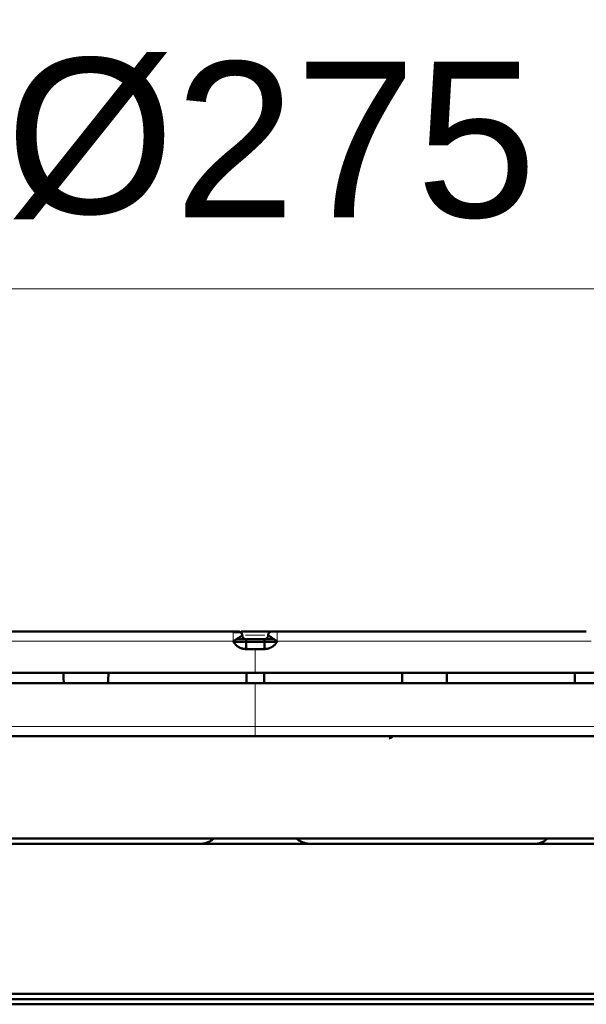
# Model space of a CAD drawing. Header units: millimetres. Extents: x 5 to 414, y 5 to 290.
# Tile 46 of 83: x 221 to 232, y 258 to 277. Entities that reach past the tile are written whole.
import ezdxf

# ---------------------------------------------------------------- set-up
doc = ezdxf.new("R2010")
doc.units = ezdxf.units.MM
doc.layers.add('1', color=7, linetype='Continuous', true_color=0xffffff)
doc.styles.add('Arial', font='Arial')
doc.dimstyles.get("Standard").update_dxf_attribs({"dimtxt": 0.18, "dimasz": 0.18, "dimexe": 0.18, "dimexo": 0.0625, "dimgap": 0.09, "dimtad": 0, "dimtih": 1, "dimtoh": 1, "dimdec": 4, "dimzin": 0, "dimdsep": 46, "dimtxsty": 'Standard', "dimcen": 0.09, "dimadec": 0, "dimazin": 0, "dimtfac": 1, "dimtdec": 4, "dimtofl": 0, "dimtmove": 0, "dimatfit": 3, "dimfxl": 1, "dimtolj": 1, "dimtzin": 0, "dimarcsym": 0})

# ---------------------------------------------------------------- blocks, each defined once
blk = doc.blocks.new('_U6-2')
at = {"layer": '1', "color": 92, "lineweight": 13}
for p, q in [((211.764286, 264.78414), (211.764286, 274.198852)), ((239.264286, 264.78414), (239.264286, 274.198852)), ((211.764286, 272.198852), (239.264286, 272.198852))]:
    blk.add_line(p, q, dxfattribs=at)
at = {"layer": '1', "color": 92, "lineweight": 18}
for points in [[(211.764286, 272.198852), (215.264283, 273.136674), (215.26429, 271.26103)], [(239.264286, 272.198852), (235.76429, 271.26103), (235.764283, 273.136674)]]:
    blk.add_solid(points, dxfattribs=at)
at = {"layer": '1', "color": 1, "linetype": 'Continuous', "lineweight": 13, "char_height": 3, "attachment_point": 7, "line_spacing_factor": 0.824923, "style": 'Arial'}
for s, insert in [('\\fArial|b0|i0;%%c', (220.697882, 273.54127)), ('\\fArial|b0|i0;\\W1.0000;275', (223.956194, 273.54127))]:
    blk.add_mtext(s, dxfattribs=dict(at, insert=insert))

msp = doc.modelspace()

# ---------------------------------------------------------------- linework, layer by layer
at = {"layer": '1', "color": 7, "linetype": 'Continuous', "lineweight": 50}
for p, q in [((225.09434, 265.58414), (219.12209, 265.58414)), ((225.33929, 265.43414), (225.15837, 265.43414)), ((225.24573, 265.58414), (225.79977, 265.58414)), ((225.33929, 265.43414), (225.51429, 265.43414)), ((225.51429, 265.43414), (225.68929, 265.43414)), ((225.68929, 265.43414), (225.87431, 265.43414)), ((231.90648, 265.58414), (225.93423, 265.58414)), ((225.11991, 265.3859), (225.908, 265.3859)), ((225.51429, 265.24461), (225.3367, 265.24461)), ((225.69187, 265.24461), (225.51429, 265.24461)), ((225.51429, 264.78414), (211.76429, 264.78414)), ((225.51429, 264.78414), (239.26429, 264.78414)), ((225.51429, 264.58414), (211.76429, 264.58414)), ((225.51429, 264.58414), (239.26429, 264.58414)), ((211.77276, 263.55916), (239.25566, 263.55916)), ((211.80723, 261.58421), (239.22118, 261.58421)), ((239.16429, 261.48414), (211.86429, 261.48414)), ((211.86429, 258.58414), (239.16429, 258.58414)), ((211.96429, 258.48414), (239.06429, 258.48414)), ((211.86429, 258.38414), (237.9472, 258.38414))]:
    msp.add_line(p, q, dxfattribs=at)
at = {"layer": '1', "color": 2, "linetype": 'Continuous', "lineweight": 13}
for p, q in [((225.51429, 265.24461), (225.51429, 264.78414)), ((225.51429, 264.58414), (225.51429, 263.74867))]:
    msp.add_line(p, q, dxfattribs=at)
for points, knots in [([(225.09434, 265.58414), (225.09356, 265.58414), (225.09198, 265.57442), (225.08996, 265.53272), (225.08856, 265.46998), (225.08818, 265.41973), (225.08813, 265.39461)], [0, 0, 0, 0, 0.25, 0.5, 0.75, 1, 1, 1, 1]), ([(225.93423, 265.58414), (225.93502, 265.58414), (225.93659, 265.57442), (225.93861, 265.53272), (225.94001, 265.46998), (225.9404, 265.41973), (225.94044, 265.39462), (225.94044, 265.39461), (225.94044, 265.39461)], [0, 0, 0, 0, 0.24999953, 0.49999906, 0.74999859, 0.99999812, 0.99999812, 1, 1, 1, 1]), ([(225.08813, 265.39461), (224.8245, 265.39461), (224.5611, 265.39461), (224.03565, 265.39461), (223.7736, 265.39461), (223.25173, 265.39461), (222.9919, 265.39461), (222.47532, 265.39461), (222.21858, 265.39461), (221.70903, 265.39461), (221.45623, 265.39461), (220.95539, 265.39461), (220.70737, 265.39461), (220.21692, 265.39461), (219.9745, 265.39461), (219.49607, 265.39461), (219.26006, 265.39461), (219.02765, 265.39461)], [0, 0, 0, 0, 0.125, 0.125, 0.25, 0.25, 0.375, 0.375, 0.5, 0.5, 0.625, 0.625, 0.75, 0.75, 0.875, 0.875, 1, 1, 1, 1]), ([(232.00092, 265.39461), (231.76851, 265.39461), (231.5325, 265.39461), (231.05407, 265.39461), (230.81165, 265.39461), (230.3212, 265.39461), (230.07318, 265.39461), (229.57235, 265.39461), (229.31954, 265.39461), (228.80999, 265.39461), (228.55325, 265.39461), (228.03668, 265.39461), (227.77685, 265.39461), (227.25497, 265.39461), (226.99292, 265.39461), (226.46747, 265.39461), (226.20407, 265.39461), (225.94044, 265.39461)], [0, 0, 0, 0, 0.125, 0.125, 0.25, 0.25, 0.375, 0.375, 0.5, 0.5, 0.625, 0.625, 0.75, 0.75, 0.875, 0.875, 1, 1, 1, 1]), ([(225.51429, 263.74867), (225.06593, 263.74867), (224.1686, 263.74867), (222.83606, 263.74867), (221.52918, 263.74867), (220.26071, 263.74867), (219.04283, 263.74867), (217.88728, 263.74867), (216.80518, 263.74867), (215.80695, 263.74867), (214.90221, 263.74867), (214.09966, 263.74867), (213.5039, 263.74867), (213.18755, 263.74867), (213.07809, 263.74867)], [0, 0, 0, 0, 0.08635206, 0.17270411, 0.25905617, 0.34540823, 0.43176029, 0.51811234, 0.6044644, 0.69081646, 0.77716852, 0.86352057, 0.94987263, 1, 1, 1, 1]), ([(225.51429, 263.74867), (225.51429, 263.72355), (225.51429, 263.6733), (225.51429, 263.61056), (225.51429, 263.56888), (225.51429, 263.55914), (225.51429, 263.55915)], [0, 0, 0, 0, 0.25010092, 0.50020183, 0.75030275, 1, 1, 1, 1]), ([(238.53672, 263.74867), (238.42913, 263.74867), (238.15318, 263.74867), (237.62152, 263.74867), (236.92891, 263.74867), (236.12637, 263.74867), (235.22163, 263.74867), (234.2234, 263.74867), (233.14129, 263.74867), (231.98574, 263.74867), (230.76786, 263.74867), (229.49939, 263.74867), (228.19251, 263.74867), (226.85997, 263.74867), (225.96264, 263.74867), (225.51429, 263.74867)], [0, 0, 0, 0, 0.06022398, 0.13853865, 0.21685332, 0.29516798, 0.37348265, 0.45179732, 0.53011199, 0.60842666, 0.68674133, 0.76505599, 0.84337066, 0.92168533, 1, 1, 1, 1])]:
    msp.add_open_spline(points, degree=3, knots=knots, dxfattribs=at)
at = {"layer": '1', "color": 7, "linetype": 'Continuous', "lineweight": 50}
for points, knots in [([(225.08813, 265.39461), (225.08955, 265.39465), (225.09232, 265.3951), (225.09736, 265.39771), (225.10273, 265.40235), (225.1092, 265.40707), (225.11734, 265.41154), (225.12636, 265.41653), (225.13557, 265.42296), (225.14799, 265.43101), (225.16955, 265.44521), (225.19134, 265.45957), (225.21509, 265.4751), (225.23173, 265.48615), (225.24551, 265.49601), (225.2549, 265.50315), (225.26073, 265.50747), (225.26329, 265.50911), (225.26414, 265.5093), (225.26429, 265.50923), (225.26429, 265.50914)], [0, 0, 0, 0, 0.01243001, 0.02448129, 0.04829218, 0.07047562, 0.09075188, 0.1266858, 0.15778073, 0.18527841, 0.25363969, 0.38501863, 0.43731658, 0.57329353, 0.65997674, 0.75335844, 0.8640856, 0.92966675, 0.96460676, 1, 1, 1, 1]), ([(225.24039, 265.56403), (225.23935, 265.56488), (225.23442, 265.5663), (225.21807, 265.56745), (225.19671, 265.56812), (225.1677, 265.56856), (225.1386, 265.56851), (225.11112, 265.56879), (225.09832, 265.56947), (225.09204, 265.5699)], [0, 0, 0, 0, 0.15223747, 0.30026452, 0.4398304, 0.56870094, 0.79538981, 0.89887734, 1, 1, 1, 1]), ([(225.18929, 265.58414), (225.18925, 265.58414), (225.18868, 265.58414), (225.18632, 265.58414), (225.1827, 265.58414), (225.17816, 265.58414), (225.17299, 265.58414), (225.16742, 265.58414), (225.16166, 265.58414), (225.15587, 265.58414), (225.15019, 265.58414), (225.14471, 265.58414), (225.13952, 265.58414), (225.13465, 265.58414), (225.13012, 265.58414), (225.12593, 265.58414), (225.12205, 265.58414), (225.11845, 265.58414), (225.11509, 265.58414), (225.11194, 265.58414), (225.10894, 265.58414), (225.10607, 265.58414), (225.10328, 265.58414), (225.10049, 265.58414), (225.09761, 265.58414), (225.09535, 265.58414), (225.09434, 265.58414)], [0, 0, 0, 0, 0.03765964, 0.07710543, 0.11735895, 0.15933973, 0.20345302, 0.24974652, 0.29804271, 0.34802755, 0.39930383, 0.45142348, 0.50390716, 0.55625699, 0.60796559, 0.65852223, 0.70741787, 0.7541477, 0.79821392, 0.83912888, 0.87642055, 0.90964776, 0.93844268, 0.96263086, 0.98257312, 1, 1, 1, 1]), ([(225.26429, 265.50914), (225.26429, 265.5189), (225.26038, 265.53862), (225.24369, 265.56355), (225.21876, 265.58024), (225.19904, 265.58414), (225.18929, 265.58414)], [0, 0, 0, 0, 0.25, 0.5, 0.75, 1, 1, 1, 1]), ([(225.26429, 265.50914), (225.26429, 265.50868), (225.26429, 265.50773), (225.26434, 265.50629), (225.26441, 265.50478), (225.26451, 265.50322), (225.26466, 265.5016), (225.26485, 265.49992), (225.26508, 265.49819), (225.26537, 265.4964), (225.26571, 265.49456), (225.26611, 265.49267), (225.26657, 265.49073), (225.2671, 265.48875), (225.2677, 265.48673), (225.26838, 265.48466), (225.26914, 265.48256), (225.2709, 265.47812), (225.2739, 265.47204), (225.27837, 265.46518), (225.28247, 265.46007), (225.28589, 265.45642), (225.28877, 265.45367), (225.29142, 265.45137), (225.29412, 265.44923), (225.29689, 265.44724), (225.29969, 265.44541), (225.30254, 265.44373), (225.30541, 265.4422), (225.3083, 265.44082), (225.31119, 265.43958), (225.31409, 265.43848), (225.31699, 265.43751), (225.31987, 265.43668), (225.32274, 265.43597), (225.32558, 265.43538), (225.3284, 265.43492), (225.33118, 265.43456), (225.33392, 265.43432), (225.33662, 265.43417), (225.3384, 265.43415), (225.33929, 265.43414)], [0, 0, 0, 0, 0.01178983, 0.02410138, 0.03693474, 0.05028999, 0.0641672, 0.07856644, 0.09348776, 0.10893121, 0.12489684, 0.14138468, 0.15839478, 0.17592716, 0.19398186, 0.2125589, 0.23165831, 0.25128011, 0.33518968, 0.4050773, 0.46093561, 0.50275937, 0.53301162, 0.56280259, 0.59213337, 0.62100514, 0.64941911, 0.67737657, 0.70487885, 0.73192737, 0.75852362, 0.78466915, 0.81036561, 0.83561473, 0.86041833, 0.88477835, 0.90869681, 0.93217587, 0.9552178, 0.97782499, 1, 1, 1, 1]), ([(225.68929, 265.43414), (225.6897, 265.43414), (225.69054, 265.43415), (225.69181, 265.43418), (225.69308, 265.43423), (225.69437, 265.43431), (225.69566, 265.43441), (225.69697, 265.43453), (225.69828, 265.43468), (225.6996, 265.43485), (225.70093, 265.43505), (225.70227, 265.43527), (225.70361, 265.43552), (225.70496, 265.43579), (225.70631, 265.43609), (225.70767, 265.43643), (225.70904, 265.43678), (225.71041, 265.43717), (225.71178, 265.43759), (225.71315, 265.43803), (225.71453, 265.43851), (225.71591, 265.43902), (225.71729, 265.43956), (225.71866, 265.44013), (225.72004, 265.44073), (225.72141, 265.44136), (225.72278, 265.44203), (225.72415, 265.44273), (225.72551, 265.44346), (225.72687, 265.44423), (225.72822, 265.44503), (225.72956, 265.44586), (225.73089, 265.44673), (225.73222, 265.44764), (225.73353, 265.44857), (225.73483, 265.44955), (225.73612, 265.45056), (225.7374, 265.4516), (225.73866, 265.45268), (225.73991, 265.45379), (225.74114, 265.45494), (225.74311, 265.45687), (225.7461, 265.46007), (225.7502, 265.46518), (225.75467, 265.47204), (225.75793, 265.47864), (225.76004, 265.48415), (225.76122, 265.48781), (225.76217, 265.49134), (225.76291, 265.49472), (225.76347, 265.49794), (225.76386, 265.501), (225.76412, 265.50388), (225.76426, 265.50657), (225.76428, 265.5083), (225.76429, 265.50914)], [0, 0, 0, 0, 0.01047851, 0.0210543, 0.03172763, 0.04249881, 0.05336808, 0.06433572, 0.07540199, 0.08656712, 0.09783137, 0.10919497, 0.12065815, 0.13222114, 0.14388415, 0.1556474, 0.16751109, 0.17947543, 0.19154062, 0.20370683, 0.21597428, 0.22834313, 0.24081356, 0.25338576, 0.26605988, 0.2788361, 0.29171457, 0.30469546, 0.31777893, 0.33096511, 0.34425416, 0.35764622, 0.37114143, 0.38473993, 0.39844186, 0.41224734, 0.42615651, 0.44016948, 0.45428639, 0.46850735, 0.48283248, 0.49726189, 0.53907279, 0.5949262, 0.6648169, 0.7487375, 0.78325424, 0.81612094, 0.8473377, 0.87690466, 0.90482198, 0.93108987, 0.9557086, 0.9786785, 1, 1, 1, 1]), ([(225.83929, 265.58414), (225.82953, 265.58414), (225.80981, 265.58024), (225.78488, 265.56355), (225.76819, 265.53862), (225.76429, 265.5189), (225.76429, 265.50914)], [0, 0, 0, 0, 0.25, 0.5, 0.75, 1, 1, 1, 1]), ([(225.76429, 265.50914), (225.76429, 265.50923), (225.76443, 265.5093), (225.76529, 265.50911), (225.76784, 265.50747), (225.77367, 265.50315), (225.78307, 265.49601), (225.79684, 265.48615), (225.81348, 265.4751), (225.83723, 265.45957), (225.85903, 265.44521), (225.88058, 265.43101), (225.89301, 265.42296), (225.90222, 265.41653), (225.91124, 265.41154), (225.91938, 265.40707), (225.92584, 265.40235), (225.93121, 265.39771), (225.93625, 265.3951), (225.93903, 265.39465), (225.94044, 265.39461)], [0, 0, 0, 0, 0.03539324, 0.07033325, 0.1359144, 0.24664156, 0.34002326, 0.42670647, 0.56268342, 0.61498137, 0.74636031, 0.81472159, 0.84221927, 0.8733142, 0.90924812, 0.92952438, 0.95170782, 0.97551871, 0.98756999, 1, 1, 1, 1]), ([(225.83929, 265.58414), (225.83933, 265.58414), (225.83989, 265.58414), (225.84225, 265.58414), (225.84588, 265.58414), (225.85041, 265.58414), (225.85558, 265.58414), (225.86115, 265.58414), (225.86691, 265.58414), (225.8727, 265.58414), (225.87839, 265.58414), (225.88386, 265.58414), (225.88905, 265.58414), (225.89392, 265.58414), (225.89845, 265.58414), (225.90264, 265.58414), (225.90653, 265.58414), (225.91013, 265.58414), (225.91348, 265.58414), (225.91664, 265.58414), (225.91963, 265.58414), (225.9225, 265.58414), (225.9253, 265.58414), (225.92808, 265.58414), (225.93097, 265.58414), (225.93322, 265.58414), (225.93423, 265.58414)], [0, 0, 0, 0, 0.03765964, 0.07710543, 0.11735895, 0.15933973, 0.20345302, 0.24974652, 0.29804271, 0.34802755, 0.39930383, 0.45142348, 0.50390716, 0.55625699, 0.60796559, 0.65852223, 0.70741787, 0.7541477, 0.79821392, 0.83912888, 0.87642055, 0.90964776, 0.93844268, 0.96263086, 0.98257312, 1, 1, 1, 1]), ([(225.3367, 265.24461), (225.33583, 265.24461), (225.33408, 265.24462), (225.33145, 265.24465), (225.32883, 265.24471), (225.32621, 265.2448), (225.3236, 265.24491), (225.32099, 265.24504), (225.31838, 265.2452), (225.31577, 265.24538), (225.31317, 265.24559), (225.31057, 265.24581), (225.30797, 265.24607), (225.30538, 265.24634), (225.30278, 265.24665), (225.3002, 265.24697), (225.29761, 265.24732), (225.29503, 265.24769), (225.29245, 265.24809), (225.28987, 265.24851), (225.2873, 265.24896), (225.28473, 265.24943), (225.28216, 265.24992), (225.2796, 265.25044), (225.27704, 265.25098), (225.27448, 265.25154), (225.27192, 265.25213), (225.26937, 265.25274), (225.26682, 265.25338), (225.26427, 265.25404), (225.25644, 265.25615), (225.24347, 265.26018), (225.22572, 265.26705), (225.20848, 265.27512), (225.19175, 265.28439), (225.17564, 265.29477), (225.16029, 265.30623), (225.14582, 265.31869), (225.13556, 265.32885), (225.1289, 265.33603), (225.12549, 265.33986), (225.12215, 265.34375), (225.11888, 265.34768), (225.1157, 265.35168), (225.11259, 265.35572), (225.10956, 265.35983), (225.10661, 265.36398), (225.10374, 265.36819), (225.10094, 265.37246), (225.09822, 265.37678), (225.09558, 265.38116), (225.09302, 265.38559), (225.09053, 265.39007), (225.08894, 265.3931), (225.08814, 265.39461)], [0, 0, 0, 0, 0.00859828, 0.01718764, 0.02576881, 0.03434251, 0.04290946, 0.05147039, 0.06002604, 0.06857712, 0.07712438, 0.08566855, 0.09421035, 0.10275053, 0.11128981, 0.11982894, 0.12836865, 0.13690966, 0.14545273, 0.15399857, 0.16254792, 0.17110152, 0.1796601, 0.18822438, 0.1967951, 0.20537297, 0.21395873, 0.2225531, 0.2311568, 0.23977055, 0.24839506, 0.31086319, 0.37305829, 0.43526945, 0.49778559, 0.56088217, 0.62350651, 0.68595525, 0.74852753, 0.76538961, 0.78221297, 0.79900327, 0.81576621, 0.83250752, 0.84923297, 0.86594831, 0.88265932, 0.89937178, 0.91609148, 0.9328242, 0.94957568, 0.96635167, 0.98315788, 1, 1, 1, 1]), ([(225.94043, 265.39461), (225.94002, 265.39383), (225.9392, 265.39226), (225.93794, 265.38992), (225.93667, 265.38759), (225.93537, 265.38528), (225.93405, 265.38299), (225.93271, 265.38071), (225.93135, 265.37844), (225.92997, 265.37619), (225.92857, 265.37395), (225.92715, 265.37173), (225.9257, 265.36952), (225.92424, 265.36733), (225.92276, 265.36515), (225.92125, 265.36299), (225.91972, 265.36084), (225.91818, 265.3587), (225.91661, 265.35658), (225.91502, 265.35447), (225.91341, 265.35238), (225.91178, 265.35031), (225.91013, 265.34824), (225.90846, 265.3462), (225.90676, 265.34416), (225.90505, 265.34214), (225.90331, 265.34014), (225.90156, 265.33815), (225.89978, 265.33618), (225.89798, 265.33422), (225.89243, 265.32827), (225.88276, 265.3187), (225.86829, 265.30624), (225.85293, 265.29478), (225.83683, 265.28439), (225.8201, 265.27512), (225.80286, 265.26705), (225.78511, 265.26018), (225.77124, 265.25588), (225.76158, 265.25332), (225.75629, 265.25203), (225.751, 265.25085), (225.74569, 265.24976), (225.74036, 265.24878), (225.73503, 265.2479), (225.72968, 265.24713), (225.72431, 265.24646), (225.71894, 265.24589), (225.71355, 265.24542), (225.70815, 265.24506), (225.70273, 265.2448), (225.69731, 265.24464), (225.69368, 265.24462), (225.69187, 265.24461)], [0, 0, 0, 0, 0.00871413, 0.01741809, 0.02611264, 0.03479859, 0.04347672, 0.05214782, 0.06081268, 0.0694721, 0.07812686, 0.08677777, 0.09542563, 0.10407123, 0.11271538, 0.12135886, 0.13000249, 0.13864706, 0.14729338, 0.15594223, 0.16459442, 0.17325075, 0.18191202, 0.19057901, 0.19925252, 0.20793335, 0.21662228, 0.2253201, 0.23402759, 0.24274555, 0.25147474, 0.31402248, 0.376463, 0.43909559, 0.50221677, 0.56470866, 0.62691171, 0.68911495, 0.75160737, 0.76945607, 0.78726251, 0.8050331, 0.82277428, 0.84049253, 0.85819434, 0.87588624, 0.89357476, 0.91126643, 0.92896777, 0.94668531, 0.96442555, 0.98219497, 1, 1, 1, 1]), ([(221.81394, 264.78414), (221.81463, 264.728), (221.81545, 264.66133), (221.81628, 264.59467), (221.81641, 264.58414)], [0, 0, 0, 0, 0.84213751, 1, 1, 1, 1]), ([(228.16527, 263.55438), (228.16117, 263.54991), (228.15664, 263.54579), (228.14692, 263.53854), (228.14173, 263.53542), (228.13098, 263.53039), (228.12542, 263.52848), (228.11425, 263.52596), (228.10865, 263.52534), (228.10319, 263.52534)], [0, 0, 0, 0, 0.25, 0.25, 0.5, 0.5, 0.75, 0.75, 1, 1, 1, 1]), ([(224.71502, 261.58238), (224.71289, 261.58052), (224.71073, 261.57869), (224.70608, 261.57481), (224.70358, 261.57278), (224.69094, 261.56275), (224.68053, 261.55529), (224.65911, 261.54142), (224.63711, 261.52863), (224.61393, 261.51796), (224.59611, 261.51077), (224.59009, 261.50851), (224.57791, 261.50427), (224.5718, 261.5023), (224.55338, 261.49687), (224.52862, 261.49084), (224.50346, 261.4872), (224.47811, 261.48476), (224.46533, 261.48414), (224.45246, 261.48414)], [0, 0, 0, 0, 0.02945114, 0.02945114, 0.06291834, 0.06291834, 0.19678715, 0.19678715, 0.33065596, 0.46452477, 0.46452477, 0.53145917, 0.53145917, 0.59839357, 0.59839357, 0.73226238, 0.86613119, 0.86613119, 1, 1, 1, 1]), ([(226.31356, 261.58238), (226.31569, 261.58052), (226.31784, 261.57869), (226.32249, 261.57481), (226.32499, 261.57278), (226.33763, 261.56275), (226.34805, 261.55529), (226.36946, 261.54142), (226.39147, 261.52863), (226.41464, 261.51796), (226.43247, 261.51077), (226.43849, 261.50851), (226.45066, 261.50427), (226.45678, 261.5023), (226.4752, 261.49687), (226.49995, 261.49084), (226.52511, 261.4872), (226.55046, 261.48476), (226.56324, 261.48414), (226.57612, 261.48414)], [0, 0, 0, 0, 0.02945114, 0.02945114, 0.06291834, 0.06291834, 0.19678715, 0.19678715, 0.33065596, 0.46452477, 0.46452477, 0.53145917, 0.53145917, 0.59839357, 0.59839357, 0.73226238, 0.86613119, 0.86613119, 1, 1, 1, 1]), ([(230.91723, 261.48414), (230.92892, 261.48414), (230.94055, 261.48476), (230.95789, 261.48661), (230.96365, 261.48738), (230.97515, 261.48923), (230.98089, 261.49031), (230.99802, 261.49401), (231.00923, 261.49707), (231.03124, 261.50432), (231.05284, 261.51272), (231.07363, 261.5234), (231.08892, 261.53227), (231.09396, 261.53538), (231.10394, 261.54188), (231.10883, 261.54525), (231.12324, 261.55573), (231.13583, 261.5659), (231.14775, 261.57693), (231.15088, 261.57993)], [0, 0, 0, 0, 0.13581882, 0.13581882, 0.20372823, 0.20372823, 0.27163764, 0.27163764, 0.40745645, 0.40745645, 0.54327527, 0.67909409, 0.67909409, 0.7470035, 0.7470035, 0.81491291, 0.81491291, 0.95073172, 1, 1, 1, 1])]:
    msp.add_open_spline(points, degree=3, knots=knots, dxfattribs=at)
at = {"layer": '1', "color": 2, "linetype": 'Continuous', "lineweight": 13}
msp.add_open_spline([(225.32872, 265.50914), (225.39053, 265.50914), (225.51431, 265.50914), (225.638, 265.50914), (225.69975, 265.50914)], degree=3, dxfattribs=at)
at = {"layer": '1', "color": 7, "linetype": 'Continuous', "lineweight": 50}
for points in [[(225.3367, 265.24461), (225.33672, 265.26973), (225.33688, 265.31998), (225.33746, 265.38272), (225.3383, 265.42442), (225.33896, 265.43414), (225.33929, 265.43414)], [(225.68929, 265.43414), (225.68961, 265.43414), (225.69027, 265.42442), (225.69111, 265.38272), (225.69169, 265.31998), (225.69185, 265.26973), (225.69187, 265.24461)], [(222.67565, 264.58414), (222.67709, 264.65081), (222.67854, 264.71747), (222.67999, 264.78414)], [(225.34346, 264.78412), (225.34385, 264.71745), (225.34425, 264.65078), (225.34464, 264.58412)], [(225.68511, 264.78412), (225.68472, 264.71745), (225.68433, 264.65078), (225.68393, 264.58412)], [(228.35292, 264.58414), (228.35148, 264.65081), (228.35003, 264.71747), (228.34859, 264.78414)], [(229.21463, 264.78414), (229.21381, 264.71747), (229.21299, 264.65081), (229.21217, 264.58414)], [(231.68451, 264.58412), (231.68358, 264.65078), (231.68265, 264.71745), (231.68173, 264.78412)]]:
    msp.add_open_spline(points, degree=3, dxfattribs=at)

# ---------------------------------------------------------------- dimensions: what is measured, and where the dimension line sits
at = {"layer": '1', "color": 1, "linetype": 'Continuous', "lineweight": 13}
dim = msp.add_linear_dim(base=(239.26429, 272.19885), p1=(211.76429, 264.78414), p2=(239.26429, 264.78414), dimstyle='Standard', override={"dimtxt": 3, "dimasz": 3.5, "dimexe": 2, "dimexo": 0, "dimgap": 1.5, "dimtad": 1, "dimtih": 0, "dimtoh": 0, "dimdec": 3, "dimlfac": 10, "dimzin": 8, "dimdsep": 44, "dimlunit": 2, "dimpost": '%%c<>', "dimtxsty": 'Arial', "dimsah": 1, "dimse1": 0, "dimse2": 0, "dimsd1": 0, "dimsd2": 0, "dimclrd": 92, "dimclre": 92, "dimclrt": 1, "dimtol": 0, "dimtm": -0.1, "dimtfac": 0.5, "dimtdec": 3, "dimtofl": 1, "dimtmove": 0, "dimtzin": 8, "dimlwd": 13, "dimlwe": 13}, dxfattribs=at)
dim.commit()
dim.dimension.update_dxf_attribs({"geometry": '_U6-2', "text_midpoint": (225.51429, 272.19885), "dimtype": 160})

doc.saveas('drawing.dxf')
